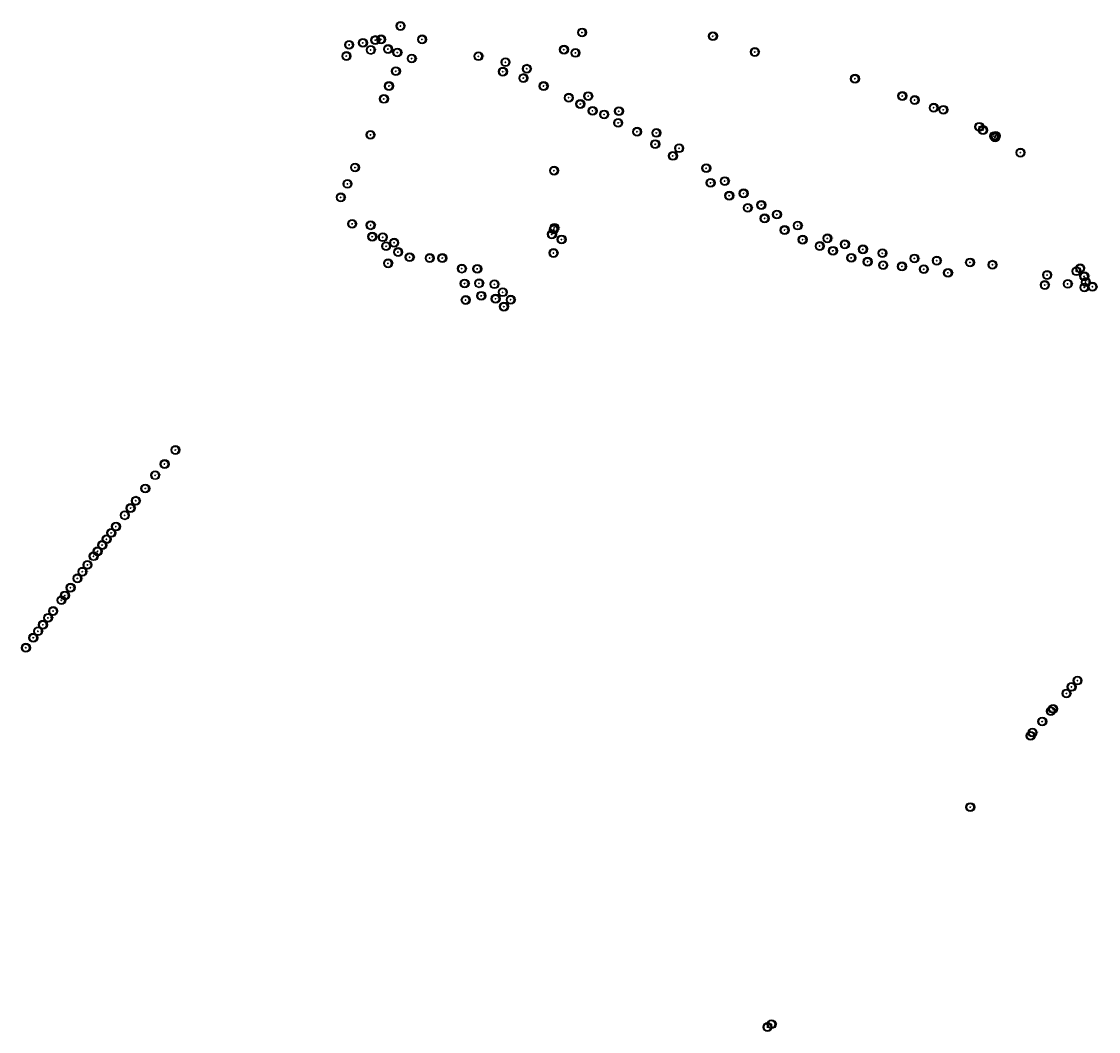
# Model space of a CAD drawing. Header units: metres. Extents: x 122855 to 145045, y 475575 to 480107.
# Tile 5 of 16: x 141699 to 142432, y 477119 to 477806. Entities that reach past the tile are written whole.
import ezdxf

# ---------------------------------------------------------------- set-up
doc = ezdxf.new("R2010")
doc.units = ezdxf.units.M
doc.header["$MEASUREMENT"] = 0
for name, color, linetype in [('0 - 6 meter', 52, 'Continuous'), ('12 - 15 meter', 65, 'Continuous'), ('15 - 18 meter', 83, 'Continuous'), ('18 - 24 meter', 58, 'Continuous'), ('20210609Boombeheer_Boombe', 7, 'Continuous'), ('6 - 9 meter', 60, 'Continuous'), ('9 - 12 meter', 60, 'Continuous'), ('Hoogte onbekent', 10, 'Continuous')]:
    doc.layers.add(name, color=color, linetype=linetype)
doc.styles.get("Standard").update_dxf_attribs({"font": 'arial.ttf'})

# ---------------------------------------------------------------- blocks, each defined once
blk = doc.blocks.new('SGR-BOOM_01')
at = {"lineweight": 30, "ltscale": 0.1}
h = blk.add_hatch(color=7, dxfattribs=at)
edge = h.paths.add_edge_path()
edge.add_arc((0, 0), 0.15, 0, 360)
at = {"color": 7, "lineweight": 30}
for radius in [2.5, 0.045]:
    blk.add_circle((0, 0), radius, dxfattribs=at)
at = {"color": 7, "lineweight": 30, "ltscale": 0.1}
blk.add_circle((0, 0), 0.15, dxfattribs=at)
blk = doc.blocks.new('Cirkel 6meter')
blk.add_circle((0.13, 0.05), 3)

msp = doc.modelspace()

# ---------------------------------------------------------------- block references
at = {"layer": '20210609Boombeheer_Boombe'}
for name, p in [('Cirkel 6meter', (141957.107, 477803.156)), ('SGR-BOOM_01', (141957.107, 477803.156)), ('Cirkel 6meter', (142080.589, 477798.736)), ('SGR-BOOM_01', (142080.589, 477798.736)), ('Cirkel 6meter', (141931.543, 477791.668)), ('SGR-BOOM_01', (141931.543, 477791.668)), ('Cirkel 6meter', (141939.957, 477793.543)), ('SGR-BOOM_01', (141939.957, 477793.543)), ('Cirkel 6meter', (141943.869, 477794.027)), ('SGR-BOOM_01', (141943.869, 477794.027)), ('Cirkel 6meter', (141971.783, 477794.027)), ('SGR-BOOM_01', (141971.783, 477794.027)), ('Cirkel 6meter', (142169.598, 477796.176)), ('SGR-BOOM_01', (142169.598, 477796.176)), ('Cirkel 6meter', (141922.17, 477790.331)), ('SGR-BOOM_01', (141922.17, 477790.331)), ('Cirkel 6meter', (141936.856, 477786.837)), ('SGR-BOOM_01', (141936.856, 477786.837)), ('Cirkel 6meter', (141948.611, 477787.464)), ('SGR-BOOM_01', (141948.611, 477787.464)), ('Cirkel 6meter', (141954.942, 477785.079)), ('SGR-BOOM_01', (141954.942, 477785.079)), ('Cirkel 6meter', (142068.26, 477787.026)), ('SGR-BOOM_01', (142068.26, 477787.026)), ('Cirkel 6meter', (142076.034, 477784.806)), ('SGR-BOOM_01', (142076.034, 477784.806)), ('Cirkel 6meter', (142198.109, 477785.454)), ('SGR-BOOM_01', (142198.109, 477785.454)), ('Cirkel 6meter', (141920.30885, 477782.6963)), ('SGR-BOOM_01', (141920.30885, 477782.6963)), ('Cirkel 6meter', (141964.716, 477781.024)), ('SGR-BOOM_01', (141964.716, 477781.024)), ('Cirkel 6meter', (142010.068, 477782.538)), ('SGR-BOOM_01', (142010.068, 477782.538)), ('Cirkel 6meter', (142028.504, 477778.484)), ('SGR-BOOM_01', (142028.504, 477778.484)), ('Cirkel 6meter', (141953.953, 477772.382)), ('SGR-BOOM_01', (141953.953, 477772.382)), ('Cirkel 6meter', (142026.73, 477772.07)), ('SGR-BOOM_01', (142026.73, 477772.07)), ('Cirkel 6meter', (142043.013, 477774.04)), ('SGR-BOOM_01', (142043.013, 477774.04)), ('Cirkel 6meter', (141949.258, 477762.29)), ('SGR-BOOM_01', (141949.258, 477762.29)), ('Cirkel 6meter', (142040.652, 477767.696)), ('SGR-BOOM_01', (142040.652, 477767.696)), ('Cirkel 6meter', (142054.406, 477762.292)), ('SGR-BOOM_01', (142054.406, 477762.292)), ('Cirkel 6meter', (142266.207, 477767.281)), ('SGR-BOOM_01', (142266.207, 477767.281)), ('Cirkel 6meter', (142071.562, 477754.346)), ('Cirkel 6meter', (142084.76, 477755.433)), ('SGR-BOOM_01', (142084.76, 477755.433)), ('Cirkel 6meter', (142298.409, 477755.504)), ('SGR-BOOM_01', (142298.409, 477755.504)), ('Cirkel 6meter', (141945.801, 477753.509)), ('SGR-BOOM_01', (141945.801, 477753.509)), ('SGR-BOOM_01', (142071.562, 477754.346)), ('Cirkel 6meter', (142079.39575, 477750.05829)), ('SGR-BOOM_01', (142079.39575, 477750.05829)), ('Cirkel 6meter', (142306.822, 477752.76)), ('SGR-BOOM_01', (142306.822, 477752.76)), ('Cirkel 6meter', (142319.755, 477747.541)), ('SGR-BOOM_01', (142319.755, 477747.541)), ('Cirkel 6meter', (142087.76754, 477745.38564)), ('SGR-BOOM_01', (142087.76754, 477745.38564)), ('Cirkel 6meter', (142095.61, 477742.956)), ('SGR-BOOM_01', (142095.61, 477742.956)), ('Cirkel 6meter', (142105.663, 477745.163)), ('SGR-BOOM_01', (142105.663, 477745.163)), ('Cirkel 6meter', (142326.304, 477746.136)), ('SGR-BOOM_01', (142326.304, 477746.136)), ('Cirkel 6meter', (142105.131, 477737.235)), ('SGR-BOOM_01', (142105.131, 477737.235)), ('Cirkel 6meter', (142350.71, 477734.568)), ('SGR-BOOM_01', (142350.71, 477734.568)), ('Cirkel 6meter', (142353.271, 477732.326)), ('Cirkel 6meter', (141936.707, 477729.097)), ('SGR-BOOM_01', (141936.707, 477729.097)), ('Cirkel 6meter', (142118.003, 477731.202)), ('SGR-BOOM_01', (142118.003, 477731.202)), ('Cirkel 6meter', (142131.112, 477730.403)), ('SGR-BOOM_01', (142131.112, 477730.403)), ('SGR-BOOM_01', (142353.271, 477732.326)), ('Cirkel 6meter', (142360.834, 477728.218)), ('SGR-BOOM_01', (142360.834, 477728.218)), ('Cirkel 6meter', (142361.458, 477727.285)), ('SGR-BOOM_01', (142361.458, 477727.285)), ('Cirkel 6meter', (142361.919, 477728.351)), ('SGR-BOOM_01', (142361.919, 477728.351)), ('Cirkel 6meter', (142130.34152, 477722.7677)), ('SGR-BOOM_01', (142130.34152, 477722.7677)), ('Cirkel 6meter', (142146.623, 477719.951)), ('SGR-BOOM_01', (142146.623, 477719.951)), ('Cirkel 6meter', (142142.36635, 477714.75115)), ('SGR-BOOM_01', (142142.36635, 477714.75115)), ('Cirkel 6meter', (142378.759, 477716.971)), ('SGR-BOOM_01', (142378.759, 477716.971)), ('Cirkel 6meter', (141926.166, 477706.871)), ('SGR-BOOM_01', (141926.166, 477706.871)), ('Cirkel 6meter', (142061.51796, 477704.73893)), ('SGR-BOOM_01', (142061.51796, 477704.73893)), ('Cirkel 6meter', (142165.055, 477706.414)), ('SGR-BOOM_01', (142165.055, 477706.414)), ('Cirkel 6meter', (141921.051, 477695.707)), ('Cirkel 6meter', (142167.978, 477696.439)), ('SGR-BOOM_01', (142167.978, 477696.439)), ('Cirkel 6meter', (142177.65, 477697.614)), ('SGR-BOOM_01', (142177.65, 477697.614)), ('SGR-BOOM_01', (141921.051, 477695.707)), ('Cirkel 6meter', (142190.478, 477689.257)), ('SGR-BOOM_01', (142190.478, 477689.257)), ('Cirkel 6meter', (141916.462, 477686.562)), ('SGR-BOOM_01', (141916.462, 477686.562)), ('Cirkel 6meter', (142180.686, 477687.691)), ('SGR-BOOM_01', (142180.686, 477687.691)), ('Cirkel 6meter', (142202.506, 477681.361)), ('Cirkel 6meter', (142193.27, 477679.394)), ('SGR-BOOM_01', (142193.27, 477679.394)), ('SGR-BOOM_01', (142202.506, 477681.361)), ('Cirkel 6meter', (142213.113, 477674.861)), ('SGR-BOOM_01', (142213.113, 477674.861)), ('Cirkel 6meter', (141924.222, 477668.545)), ('SGR-BOOM_01', (141924.222, 477668.545)), ('Cirkel 6meter', (141936.784, 477667.556)), ('SGR-BOOM_01', (141936.784, 477667.556)), ('Cirkel 6meter', (142204.77, 477672.252)), ('SGR-BOOM_01', (142204.77, 477672.252)), ('Cirkel 6meter', (142227.273, 477667.335)), ('SGR-BOOM_01', (142227.273, 477667.335)), ('Cirkel 6meter', (141937.889, 477659.8)), ('SGR-BOOM_01', (141937.889, 477659.8)), ('Cirkel 6meter', (141945.064, 477659.409)), ('Cirkel 6meter', (142060.06, 477661.404)), ('SGR-BOOM_01', (142060.06, 477661.404)), ('Cirkel 6meter', (142061.334, 477664.684)), ('SGR-BOOM_01', (142061.334, 477664.684)), ('Cirkel 6meter', (142061.776, 477665.849)), ('SGR-BOOM_01', (142061.776, 477665.849)), ('Cirkel 6meter', (142218.355, 477664.313)), ('SGR-BOOM_01', (142218.355, 477664.313)), ('SGR-BOOM_01', (141945.064, 477659.409)), ('Cirkel 6meter', (141947.329, 477653.308)), ('SGR-BOOM_01', (141947.329, 477653.308)), ('Cirkel 6meter', (141952.782, 477655.705)), ('SGR-BOOM_01', (141952.782, 477655.705)), ('Cirkel 6meter', (142066.644, 477657.901)), ('SGR-BOOM_01', (142066.644, 477657.901)), ('Cirkel 6meter', (142230.62585, 477657.77472)), ('SGR-BOOM_01', (142230.62585, 477657.77472)), ('Cirkel 6meter', (142242.23, 477653.433)), ('SGR-BOOM_01', (142242.23, 477653.433)), ('Cirkel 6meter', (142247.45, 477658.671)), ('SGR-BOOM_01', (142247.45, 477658.671)), ('Cirkel 6meter', (142259.336, 477654.596)), ('SGR-BOOM_01', (142259.336, 477654.596)), ('Cirkel 6meter', (141955.469, 477649.334)), ('SGR-BOOM_01', (141955.469, 477649.334)), ('Cirkel 6meter', (141963.313, 477645.819)), ('SGR-BOOM_01', (141963.313, 477645.819)), ('Cirkel 6meter', (141976.959, 477645.238)), ('SGR-BOOM_01', (141976.959, 477645.238)), ('Cirkel 6meter', (141985.549, 477645.264)), ('SGR-BOOM_01', (141985.549, 477645.264)), ('Cirkel 6meter', (142061.176, 477648.712)), ('SGR-BOOM_01', (142061.176, 477648.712)), ('Cirkel 6meter', (142251.219, 477650.192)), ('SGR-BOOM_01', (142251.219, 477650.192)), ('Cirkel 6meter', (142263.679, 477645.379)), ('SGR-BOOM_01', (142263.679, 477645.379)), ('Cirkel 6meter', (142271.61, 477651.208)), ('SGR-BOOM_01', (142271.61, 477651.208)), ('Cirkel 6meter', (142284.867, 477648.572)), ('SGR-BOOM_01', (142284.867, 477648.572)), ('Cirkel 6meter', (142306.64, 477645.001)), ('SGR-BOOM_01', (142306.64, 477645.001)), ('Cirkel 6meter', (141948.628, 477641.694)), ('SGR-BOOM_01', (141948.628, 477641.694)), ('Cirkel 6meter', (141998.83, 477638.067)), ('SGR-BOOM_01', (141998.83, 477638.067)), ('Cirkel 6meter', (142009.287, 477637.93)), ('SGR-BOOM_01', (142009.287, 477637.93)), ('Cirkel 6meter', (142274.82178, 477642.78433)), ('SGR-BOOM_01', (142274.82178, 477642.78433)), ('Cirkel 6meter', (142285.38907, 477640.4158)), ('SGR-BOOM_01', (142285.38907, 477640.4158)), ('Cirkel 6meter', (142298.155, 477639.577)), ('SGR-BOOM_01', (142298.155, 477639.577)), ('Cirkel 6meter', (142313.036, 477637.692)), ('SGR-BOOM_01', (142313.036, 477637.692)), ('Cirkel 6meter', (142321.866, 477643.489)), ('SGR-BOOM_01', (142321.866, 477643.489)), ('Cirkel 6meter', (142344.446, 477642.279)), ('SGR-BOOM_01', (142344.446, 477642.279)), ('Cirkel 6meter', (142359.723, 477640.701)), ('SGR-BOOM_01', (142359.723, 477640.701)), ('Cirkel 6meter', (142419.385, 477638.258)), ('SGR-BOOM_01', (142419.385, 477638.258)), ('Cirkel 6meter', (142329.451, 477635.164)), ('SGR-BOOM_01', (142329.451, 477635.164)), ('Cirkel 6meter', (142396.906, 477633.738)), ('SGR-BOOM_01', (142396.906, 477633.738)), ('Cirkel 6meter', (142416.819, 477636.271)), ('SGR-BOOM_01', (142416.819, 477636.271)), ('Cirkel 6meter', (142422.147, 477632.834)), ('SGR-BOOM_01', (142422.147, 477632.834)), ('Cirkel 6meter', (142000.697, 477627.949)), ('SGR-BOOM_01', (142000.697, 477627.949)), ('Cirkel 6meter', (142010.54, 477628.088)), ('SGR-BOOM_01', (142010.54, 477628.088)), ('Cirkel 6meter', (142020.997, 477627.433)), ('SGR-BOOM_01', (142020.997, 477627.433)), ('Cirkel 6meter', (142395.33, 477626.924)), ('SGR-BOOM_01', (142395.33, 477626.924)), ('Cirkel 6meter', (142410.943, 477627.672)), ('SGR-BOOM_01', (142410.943, 477627.672)), ('Cirkel 6meter', (142422.214, 477625.271)), ('SGR-BOOM_01', (142422.214, 477625.271)), ('Cirkel 6meter', (142423.168, 477628.936)), ('SGR-BOOM_01', (142423.168, 477628.936)), ('Cirkel 6meter', (142427.778, 477625.739)), ('SGR-BOOM_01', (142427.778, 477625.739)), ('Cirkel 6meter', (142001.425, 477616.732)), ('SGR-BOOM_01', (142001.425, 477616.732)), ('Cirkel 6meter', (142012.016, 477619.576)), ('SGR-BOOM_01', (142012.016, 477619.576)), ('Cirkel 6meter', (142021.802, 477617.596)), ('SGR-BOOM_01', (142021.802, 477617.596)), ('Cirkel 6meter', (142026.677, 477621.998)), ('SGR-BOOM_01', (142026.677, 477621.998)), ('Cirkel 6meter', (142032.052, 477616.931)), ('SGR-BOOM_01', (142032.052, 477616.931)), ('Cirkel 6meter', (142027.432, 477612.21)), ('SGR-BOOM_01', (142027.432, 477612.21)), ('Cirkel 6meter', (141803.995, 477514.678)), ('SGR-BOOM_01', (141803.995, 477514.678)), ('Cirkel 6meter', (141796.655, 477505.104)), ('SGR-BOOM_01', (141796.655, 477505.104)), ('Cirkel 6meter', (141790.245, 477497.472)), ('SGR-BOOM_01', (141790.245, 477497.472)), ('Cirkel 6meter', (141783.516, 477488.473)), ('SGR-BOOM_01', (141783.516, 477488.473)), ('Cirkel 6meter', (141777.093, 477480.134)), ('SGR-BOOM_01', (141777.093, 477480.134)), ('Cirkel 6meter', (141769.581, 477470.252)), ('SGR-BOOM_01', (141769.581, 477470.252)), ('Cirkel 6meter', (141773.537, 477475.161)), ('SGR-BOOM_01', (141773.537, 477475.161)), ('Cirkel 6meter', (141763.565, 477462.554)), ('SGR-BOOM_01', (141763.565, 477462.554)), ('Cirkel 6meter', (141757.178, 477453.97)), ('Cirkel 6meter', (141760.371, 477458.262)), ('SGR-BOOM_01', (141760.371, 477458.262)), ('Cirkel 6meter', (141754.223, 477449.998)), ('SGR-BOOM_01', (141754.223, 477449.998)), ('SGR-BOOM_01', (141757.178, 477453.97)), ('Cirkel 6meter', (141748.367, 477442.365)), ('SGR-BOOM_01', (141748.367, 477442.365)), ('Cirkel 6meter', (141751.059, 477445.746)), ('SGR-BOOM_01', (141751.059, 477445.746)), ('Cirkel 6meter', (141740.762, 477431.906)), ('Cirkel 6meter', (141744.195, 477436.519)), ('SGR-BOOM_01', (141744.195, 477436.519)), ('Cirkel 6meter', (141737.36, 477427.333)), ('SGR-BOOM_01', (141737.36, 477427.333)), ('SGR-BOOM_01', (141740.762, 477431.906)), ('Cirkel 6meter', (141732.675, 477420.997)), ('SGR-BOOM_01', (141732.675, 477420.997)), ('Cirkel 6meter', (141726.452, 477412.472)), ('SGR-BOOM_01', (141726.452, 477412.472)), ('Cirkel 6meter', (141728.874, 477415.705)), ('SGR-BOOM_01', (141728.874, 477415.705)), ('Cirkel 6meter', (141720.861, 477405.116)), ('SGR-BOOM_01', (141720.861, 477405.116)), ('Cirkel 6meter', (141713.923, 477395.819)), ('SGR-BOOM_01', (141713.923, 477395.819)), ('Cirkel 6meter', (141717.422, 477400.508)), ('SGR-BOOM_01', (141717.422, 477400.508)), ('Cirkel 6meter', (141710.604, 477391.371)), ('SGR-BOOM_01', (141710.604, 477391.371)), ('Cirkel 6meter', (141707.304, 477386.949)), ('SGR-BOOM_01', (141707.304, 477386.949)), ('Cirkel 6meter', (141702.303, 477380.131)), ('SGR-BOOM_01', (141702.303, 477380.131)), ('Cirkel 6meter', (142413.511, 477353.488)), ('SGR-BOOM_01', (142413.511, 477353.488)), ('Cirkel 6meter', (142417.569, 477357.778)), ('SGR-BOOM_01', (142417.569, 477357.778)), ('Cirkel 6meter', (142410.081, 477349.035)), ('SGR-BOOM_01', (142410.081, 477349.035)), ('Cirkel 6meter', (142399.398, 477336.98)), ('Cirkel 6meter', (142400.883, 477338.504)), ('SGR-BOOM_01', (142400.883, 477338.504)), ('Cirkel 6meter', (142393.561, 477329.96)), ('SGR-BOOM_01', (142393.561, 477329.96)), ('SGR-BOOM_01', (142399.398, 477336.98)), ('Cirkel 6meter', (142386.959, 477322.424)), ('Cirkel 6meter', (142385.649, 477320.187)), ('SGR-BOOM_01', (142385.649, 477320.187)), ('SGR-BOOM_01', (142386.959, 477322.424)), ('Cirkel 6meter', (142344.643, 477271.708)), ('SGR-BOOM_01', (142344.643, 477271.708)), ('Cirkel 6meter', (142206.712, 477122.054)), ('SGR-BOOM_01', (142206.712, 477122.054)), ('Cirkel 6meter', (142209.46, 477123.963)), ('SGR-BOOM_01', (142209.46, 477123.963))]:
    msp.add_blockref(name, p, dxfattribs=at)

# ---------------------------------------------------------------- texts
at = {"color": 3, "insert": (142068.26, 477787.026), "char_height": 0.2, "attachment_point": 7}
msp.add_mtext('1 meter', dxfattribs=at)
at = {"layer": '0 - 6 meter', "char_height": 0.5, "attachment_point": 7}
for insert in [(142079.39575, 477750.05829), (142087.76754, 477745.38564), (142105.131, 477737.235), (142118.003, 477731.202), (142130.34152, 477722.7677), (142146.623, 477719.951), (142142.36635, 477714.75115), (141926.166, 477706.871), (141921.051, 477695.707), (142202.506, 477681.361), (142230.62585, 477657.77472), (141803.995, 477514.678), (141748.367, 477442.365), (141726.452, 477412.472), (141702.303, 477380.131)]:
    msp.add_mtext('0 - 6 meter', dxfattribs=dict(at, insert=insert))
at = {"layer": '12 - 15 meter', "char_height": 0.5, "attachment_point": 7}
for insert in [(142028.504, 477778.484), (142043.013, 477774.04), (142319.755, 477747.541), (142326.304, 477746.136), (142378.759, 477716.971), (142060.06, 477661.404), (142061.334, 477664.684), (142061.776, 477665.849), (141945.064, 477659.409), (141952.782, 477655.705), (142329.451, 477635.164), (142416.819, 477636.271), (142419.385, 477638.258), (142422.147, 477632.834), (142423.168, 477628.936), (142427.778, 477625.739), (142012.016, 477619.576), (142001.425, 477616.732)]:
    msp.add_mtext('12 - 15 meter', dxfattribs=dict(at, insert=insert))
at = {"layer": '15 - 18 meter', "char_height": 0.5, "attachment_point": 7}
for insert in [(141957.107, 477803.156), (141971.783, 477794.027), (141936.856, 477786.837), (141954.942, 477785.079), (141964.716, 477781.024), (142010.068, 477782.538), (142040.652, 477767.696), (142054.406, 477762.292), (142071.562, 477754.346), (141936.707, 477729.097), (142061.51796, 477704.73893), (142061.176, 477648.712), (142242.23, 477653.433), (142251.219, 477650.192), (142263.679, 477645.379), (142274.82178, 477642.78433), (142285.38907, 477640.4158), (142313.036, 477637.692), (142396.906, 477633.738), (142000.697, 477627.949), (142410.943, 477627.672), (142422.214, 477625.271), (141783.516, 477488.473), (141777.093, 477480.134), (142417.569, 477357.778), (142410.081, 477349.035), (142413.511, 477353.488), (142206.712, 477122.054), (142209.46, 477123.963)]:
    msp.add_mtext('15 - 18 meter', dxfattribs=dict(at, insert=insert))
at = {"layer": '18 - 24 meter', "char_height": 0.5, "attachment_point": 7}
for insert in [(141939.957, 477793.543), (141943.869, 477794.027), (141922.17, 477790.331), (141931.543, 477791.668), (141948.611, 477787.464), (142084.76, 477755.433), (142095.61, 477742.956), (142105.663, 477745.163), (142165.055, 477706.414), (142167.978, 477696.439), (142177.65, 477697.614), (142180.686, 477687.691), (142190.478, 477689.257), (142193.27, 477679.394), (142204.77, 477672.252), (142213.113, 477674.861), (141924.222, 477668.545), (141936.784, 477667.556), (142218.355, 477664.313), (142227.273, 477667.335), (141937.889, 477659.8), (142247.45, 477658.671), (142259.336, 477654.596), (142271.61, 477651.208), (141948.628, 477641.694), (141963.313, 477645.819), (141985.549, 477645.264), (142298.155, 477639.577), (142306.64, 477645.001), (142321.866, 477643.489), (142344.446, 477642.279), (142359.723, 477640.701), (141998.83, 477638.067), (142009.287, 477637.93), (142010.54, 477628.088), (142020.997, 477627.433), (142021.802, 477617.596), (142026.677, 477621.998), (142027.432, 477612.21), (142032.052, 477616.931), (141773.537, 477475.161), (141769.581, 477470.252), (141754.223, 477449.998), (141751.059, 477445.746), (141744.195, 477436.519), (141737.36, 477427.333), (141740.762, 477431.906), (141720.861, 477405.116), (141717.422, 477400.508), (141710.604, 477391.371), (141713.923, 477395.819), (141707.304, 477386.949)]:
    msp.add_mtext('18 - 24 meter', dxfattribs=dict(at, insert=insert))
at = {"layer": '6 - 9 meter', "char_height": 0.5, "attachment_point": 7}
for insert in [(142131.112, 477730.403), (141976.959, 477645.238), (141796.655, 477505.104)]:
    msp.add_mtext('6 - 9 meter', dxfattribs=dict(at, insert=insert))
at = {"layer": '9 - 12 meter', "char_height": 0.5, "attachment_point": 7}
for insert in [(142080.589, 477798.736), (141920.30885, 477782.6963), (142026.73, 477772.07), (142266.207, 477767.281), (142298.409, 477755.504), (142306.822, 477752.76), (142350.71, 477734.568), (142353.271, 477732.326), (142360.834, 477728.218), (142361.458, 477727.285), (142361.919, 477728.351), (142066.644, 477657.901), (141947.329, 477653.308), (141955.469, 477649.334), (142284.867, 477648.572), (142395.33, 477626.924), (141763.565, 477462.554), (141757.178, 477453.97), (141732.675, 477420.997), (141728.874, 477415.705), (142399.398, 477336.98), (142400.883, 477338.504), (142393.561, 477329.96)]:
    msp.add_mtext('9 - 12 meter', dxfattribs=dict(at, insert=insert))
at = {"layer": 'Hoogte onbekent', "char_height": 0.5, "attachment_point": 7}
for insert in [(142169.598, 477796.176), (142076.034, 477784.806), (142198.109, 477785.454), (141953.953, 477772.382), (141949.258, 477762.29), (141945.801, 477753.509), (141916.462, 477686.562), (141790.245, 477497.472), (141760.371, 477458.262), (142385.649, 477320.187), (142386.959, 477322.424), (142344.643, 477271.708)]:
    msp.add_mtext('Niet ingevuld', dxfattribs=dict(at, insert=insert))

doc.saveas('drawing.dxf')
